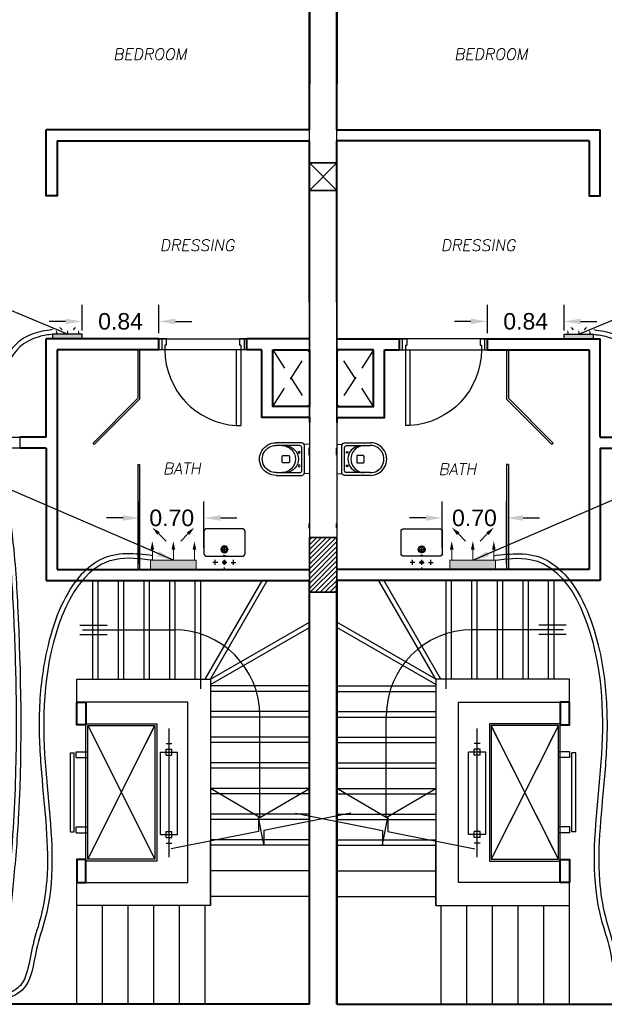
# Model space of a CAD drawing. Header units: metres. Extents: x -710577 to 709766, y -710660 to 709683.
# Tile 48 of 70: x -429.82 to -423.43, y -470.4 to -459.64. Entities that reach past the tile are written whole.
import ezdxf
from ezdxf.enums import TextEntityAlignment as Align

# ---------------------------------------------------------------- set-up
doc = ezdxf.new("R2010")
doc.units = ezdxf.units.M
doc.header["$LTSCALE"] = 50
doc.header["$MEASUREMENT"] = 0
for name, pattern in [('DASHED2', [9.525, 6.35, -3.175]), ('ground$0$HIDDEN2', [0.1875, 0.125, -0.0625]), ('Hidden', [0.007144, 0.004763, -0.002381])]:
    doc.linetypes.add(name, pattern=pattern)
doc.layers.add('A-ANNO-DIMS-18', color=8, linetype='Continuous', lineweight=18)
doc.layers.add('INT- WALL', color=7, linetype='Continuous', lineweight=40)
for name, color, linetype in [('DIM-IN', 5, 'Continuous'), ('FIR-263$0$first$0$RN', 3, 'Continuous'), ('GR XREF$0$INT- COLUMN HATCH', 8, 'Continuous'), ('GR XREF$0$INT- ELEVATION HATCH', 38, 'Continuous'), ('INT- BEAM', 254, 'DASHED2'), ('INT- COLUMN', 251, 'Continuous'), ('INT- COLUMN HATCH', 8, 'Continuous'), ('INT- Demolishing', 45, 'Continuous'), ('INT- DOORS', 3, 'Continuous'), ('INT- ELEVATION 02', 45, 'Continuous'), ('INT- FURNITURE', 30, 'Continuous'), ('INT- FURNITURE FIXED HIDDEN', 254, 'Hidden'), ('INT- GLASS', 5, 'Continuous'), ('INT- SAN HIDDEN', 254, 'Hidden'), ('INT- STAIRS', 2, 'Continuous'), ('INT- STAIRS HIDDEN', 254, 'Hidden'), ('INT- STAIRS Num', 1, 'Continuous'), ('Samrt Heat', 1, 'Continuous'), ('smart heat', 7, 'Continuous')]:
    doc.layers.add(name, color=color, linetype=linetype)
doc.styles.add('AM3', font='times.ttf')
doc.styles.add('FIR-263$0$first$0$AXT', font='simplex.shx')
doc.styles.get("Standard").update_dxf_attribs({"font": 'arial.ttf'})
doc.dimstyles.new('35', dxfattribs={"dimscale": 0, "dimtxt": 0.09, "dimasz": 0.05, "dimexe": 0, "dimexo": 0, "dimgap": 0, "dimtad": 0, "dimzin": 0, "dimdsep": 46, "dimtxsty": 'AM3', "dimcen": 0, "dimadec": 3, "dimazin": 0, "dimtfac": 1, "dimtofl": 0, "dimtmove": 1, "dimatfit": 3, "dimfxl": 0.18, "dimtfill": 1, "dimtolj": 1, "dimtzin": 0, "dimarcsym": 0})
doc.dimstyles.get("Standard").update_dxf_attribs({"dimtxt": 0.18, "dimasz": 0.18, "dimexe": 0.18, "dimexo": 0.0625, "dimgap": 0.09, "dimtad": 0, "dimtih": 1, "dimtoh": 1, "dimzin": 0, "dimdsep": 46, "dimtxsty": 'Standard', "dimcen": 0.09, "dimadec": 0, "dimazin": 0, "dimtfac": 1, "dimtofl": 0, "dimtmove": 0, "dimatfit": 3, "dimfxl": 1, "dimtolj": 1, "dimtzin": 0, "dimarcsym": 0})
pattern_1 = [(0, (4889.904, -650.121), (6.25, 12.5), [0, -12.5])]
pattern_2 = [(45, (322.419634, -720.270054), (-0.0265165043, 0.0265165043), [])]

# ---------------------------------------------------------------- blocks, each defined once
blk = doc.blocks.new('*U1959')
blk.add_lwpolyline([(0, 100), (0, 3), (15, 0), (-15, 0), (0, -3), (0, -100)])
blk = doc.blocks.new('W M TOILET')
for p, q in [((0, 16.2), (5.4, 15.8)), ((0, 16.2), (0, -16.2)), ((0, -16.2), (5.4, -15.8))]:
    blk.add_line(p, q)
at = {"flags": 128}
for points in [[(36.4, -17.8), (8.4, -17.8, -0.414214), (5.4, -14.8), (5.4, 14.8, -0.414214), (8.4, 17.8), (36.4, 17.8)], [(36.4, -14.8), (10.4, -14.8, -0.414214), (8.4, -12.8), (8.4, 12.8, -0.414214), (10.4, 14.8), (36.4, 14.8)]]:
    blk.add_lwpolyline(points, format="xyb", dxfattribs=at)
blk.add_lwpolyline([(29.7, -3), (29.7, 3, 0.414214), (28.7, 4), (22.7, 4, 0.414214), (21.7, 3), (21.7, -3, 0.414214), (22.7, -4), (28.7, -4, 0.414214)], format="xyb", close=True)
for centre in [(11.1, 7.4), (11.1, -7.4)]:
    blk.add_circle(centre, 1)
for centre, radius, start, end in [((26.9, 0), 14.9, 96.6742, 263.3258), ((30.1, 0), 14.8, 90.9629, 269.0371), ((36.7, 0), 17.8, 269.1987, 90.8013), ((36.7, 0), 14.8, 269.0371, 90.9629)]:
    blk.add_arc(centre, radius, start, end)
blk = doc.blocks.new('san 2')
for p, q in [((0, 9), (0, -13)), ((-74, -68), (-126, -68)), ((-100, -41), (-100, -94)), ((26, -68), (-26, -68)), ((0, -41), (0, -94)), ((74, -68), (126, -68)), ((100, -41), (100, -94)), ((43, -210), (-43, -210)), ((0, -167), (0, -253))]:
    blk.add_line(p, q)
blk.add_lwpolyline([(-195, -135), (195, -135, -0.414214), (225, -165), (225, -405, -0.414214), (195, -435), (-195, -435, -0.414214), (-225, -405), (-225, -165, -0.414214)], format="xyb", close=True)
for centre, radius in [((0, -68), 17.5), ((0, -210), 37.5), ((0, -210), 26)]:
    blk.add_circle(centre, radius)
for major_axis in [(-12.5, 0), (12.5, 0)]:
    blk.add_ellipse((0, -142), major_axis=major_axis, ratio=0.110961, start_param=4.712378, end_param=7.853993)
blk = doc.blocks.new('first$0$D90')
at = {"layer": 'INT- DOORS'}
for p, q in [((0.115, 0.828), (0.065, 0.828)), ((0.065, 0), (0.065, 0.828)), ((0.115, 0), (0.115, 0.828)), ((0, -0.12), (0, 0)), ((0, 0), (0.065, 0)), ((0.03, -0.12), (0.03, 0)), ((0.065, -0.05), (0.065, 0)), ((0.065, 0), (0.115, 0)), ((0.96, -0.12), (0.96, 0)), ((0.065, -0.05), (0.08, -0.05)), ((0.08, -0.12), (0.08, -0.05)), ((0.88, -0.12), (0.88, -0.05)), ((0.88, -0.05), (0.895, -0.05)), ((0.895, 0), (0.96, 0)), ((0.895, -0.05), (0.895, 0)), ((0.93, -0.12), (0.93, 0)), ((0, -0.12), (0.08, -0.12)), ((0.88, -0.12), (0.96, -0.12))]:
    blk.add_line(p, q, dxfattribs=at)
blk.add_arc((0.065, 0), 0.83, 360, 86.5464, dxfattribs=at)
blk = doc.blocks.new('FIR-263$0$first$0$RN')
at = {"style": 'FIR-263$0$first$0$AXT', "oblique": 10}
for tag, p in [('R1', (0, 0.75)), ('R2', (0, 0.5)), ('R3', (0, 0.25)), ('R4', (0, 0))]:
    blk.add_attdef(tag, text='', height=0.15, dxfattribs=at).set_placement(p, align=Align.MIDDLE)
blk = doc.blocks.new('A$C4BE8651F')
h = blk.add_hatch(color=240)
h.set_gradient(color1=(250, 5, 38), color2=(238, 110, 242), tint=1, name='INVCURVED')
h.paths.add_polyline_path([(-0.467, 0.061), (-0.467, 0.012), (-0.467, -0.039), (0.193, -0.038), (0.193, 0.062)])
at = {"color": 1}
for p, q in [((0.193, 0.062), (-0.467, 0.062)), ((-0.467, -0.038), (-0.467, 0.062)), ((0.193, -0.038), (0.193, 0.062)), ((0.193, -0.038), (-0.467, -0.038))]:
    blk.add_line(p, q, dxfattribs=at)
for points in [[(-0.332, 0.232, 0, 0.0191, 0), (-0.3, 0.201, 0.0191, 0.0191, 0), (-0.3, 0.201, 0.0191, 0.0191, 0)], [(0.058, 0.232, 0, 0.0191, 0), (0.027, 0.201, 0.0191, 0.0191, 0), (0.027, 0.201, 0.0191, 0.0191, 0)], [(-0.385, 0.162, 0, 0.0191, 0), (-0.385, 0.117, 0.0191, 0.0191, 0), (-0.385, 0.117, 0.0191, 0.0191, 0)], [(-0.137, 0.162, 0, 0.0191, 0), (-0.137, 0.117, 0.0191, 0.0191, 0), (-0.137, 0.117, 0.0191, 0.0191, 0)], [(0.112, 0.162, 0, 0.0191, 0), (0.112, 0.117, 0.0191, 0.0191, 0), (0.112, 0.117, 0.0191, 0.0191, 0)]]:
    blk.add_lwpolyline(points, format="xyseb", dxfattribs=at)
for points in [[(-0.385, 0.117), (-0.385, 0.062)], [(-0.3, 0.201), (-0.261, 0.162)], [(-0.137, 0.117), (-0.137, 0.062)], [(0.027, 0.201), (-0.013, 0.162)], [(0.112, 0.117), (0.112, 0.062)]]:
    blk.add_lwpolyline(points, dxfattribs=at)
blk = doc.blocks.new('*D2016')
at = {"layer": 'DIM-IN', "color": 0, "lineweight": -2, "transparency": 16777216}
for p, q in [((-429.139, -463.04), (-429.139, -462.759)), ((-428.3, -463.066), (-428.3, -462.759)), ((-429.319, -462.939), (-429.499, -462.939)), ((-428.12, -462.939), (-427.94, -462.939))]:
    blk.add_line(p, q, dxfattribs=at)
at = {"layer": 'DIM-IN', "color": 0, "transparency": 16777216}
for points in [[(-429.319, -462.909), (-429.319, -462.969), (-429.139, -462.939)], [(-428.12, -462.909), (-428.12, -462.969), (-428.3, -462.939)]]:
    blk.add_solid(points, dxfattribs=at)
at = {"layer": 'DIM-IN', "color": 0, "transparency": 16777216, "insert": (-428.719, -462.939), "char_height": 0.18, "attachment_point": 5}
blk.add_mtext('\\A1;0.84', dxfattribs=at)
blk = doc.blocks.new('A$C35D36432')
h = blk.add_hatch(color=240)
h.set_gradient(color1=(250, 5, 38), color2=(238, 110, 242), tint=1, name='INVCURVED')
h.paths.add_polyline_path([(-0.065, -0.168), (0.035, -0.168), (0.035, 0.332), (-0.065, 0.332)])
at = {"color": 1}
for p, q in [((-0.065, 0.332), (-0.065, -0.168)), ((0.035, 0.332), (-0.065, 0.332)), ((0.035, -0.168), (0.035, 0.332)), ((-0.065, -0.168), (0.035, -0.168))]:
    blk.add_line(p, q, dxfattribs=at)
for points in [[(-0.422, 0.309, 0, 0.04, 0), (-0.356, 0.243, 0.04, 0.04, 0), (-0.356, 0.243, 0.04, 0.04, 0)], [(-0.274, 0.312, 0, 0.04, 0), (-0.181, 0.312, 0.04, 0.04, 0), (-0.181, 0.312, 0.04, 0.04, 0)], [(-0.274, 0.082, 0, 0.04, 0), (-0.181, 0.082, 0.04, 0.04, 0), (-0.181, 0.082, 0.04, 0.04, 0)], [(-0.422, -0.146, 0, 0.04, 0), (-0.356, -0.08, 0.04, 0.04, 0), (-0.356, -0.08, 0.04, 0.04, 0)], [(-0.274, -0.148, 0, 0.04, 0), (-0.181, -0.148, 0.04, 0.04, 0), (-0.181, -0.148, 0.04, 0.04, 0)]]:
    blk.add_lwpolyline(points, format="xyseb", dxfattribs=at)
for points in [[(-0.356, 0.243), (-0.274, 0.162)], [(-0.181, 0.312), (-0.065, 0.312)], [(-0.356, -0.08), (-0.274, 0.002)], [(-0.181, 0.082), (-0.065, 0.082)], [(-0.181, -0.148), (-0.065, -0.148)]]:
    blk.add_lwpolyline(points, dxfattribs=at)
blk = doc.blocks.new('*D2019')
at = {"layer": 'DIM-IN', "color": 0, "lineweight": -2, "transparency": 16777216}
for p, q in [((-428.511, -465.586), (-428.511, -464.906)), ((-427.809, -465.411), (-427.809, -464.906)), ((-428.691, -465.086), (-428.871, -465.086)), ((-427.629, -465.086), (-427.449, -465.086))]:
    blk.add_line(p, q, dxfattribs=at)
at = {"layer": 'DIM-IN', "color": 0, "transparency": 16777216}
for points in [[(-428.691, -465.056), (-428.691, -465.116), (-428.511, -465.086)], [(-427.629, -465.056), (-427.629, -465.116), (-427.809, -465.086)]]:
    blk.add_solid(points, dxfattribs=at)
at = {"layer": 'DIM-IN', "color": 0, "transparency": 16777216, "insert": (-428.16, -465.086), "char_height": 0.18, "attachment_point": 5}
blk.add_mtext('\\A1;0.70', dxfattribs=at)
blk = doc.blocks.new('*D2033')
at = {"layer": 'DIM-IN', "color": 0, "lineweight": -2, "transparency": 16777216}
for p, q in [((-424.712, -463.066), (-424.712, -462.759)), ((-423.874, -463.04), (-423.874, -462.759)), ((-424.892, -462.939), (-425.072, -462.939)), ((-423.694, -462.939), (-423.514, -462.939))]:
    blk.add_line(p, q, dxfattribs=at)
at = {"layer": 'DIM-IN', "color": 0, "transparency": 16777216}
for points in [[(-424.892, -462.909), (-424.892, -462.969), (-424.712, -462.939)], [(-423.694, -462.909), (-423.694, -462.969), (-423.874, -462.939)]]:
    blk.add_solid(points, dxfattribs=at)
at = {"layer": 'DIM-IN', "color": 0, "transparency": 16777216, "insert": (-424.293, -462.939), "char_height": 0.18, "attachment_point": 5}
blk.add_mtext('\\A1;0.84', dxfattribs=at)
blk = doc.blocks.new('*D2031')
at = {"layer": 'DIM-IN', "color": 0, "lineweight": -2, "transparency": 16777216}
for p, q in [((-425.204, -465.411), (-425.204, -464.906)), ((-424.501, -465.586), (-424.501, -464.906)), ((-425.384, -465.086), (-425.564, -465.086)), ((-424.321, -465.086), (-424.141, -465.086))]:
    blk.add_line(p, q, dxfattribs=at)
at = {"layer": 'DIM-IN', "color": 0, "transparency": 16777216}
for points in [[(-425.384, -465.056), (-425.384, -465.116), (-425.204, -465.086)], [(-424.321, -465.056), (-424.321, -465.116), (-424.501, -465.086)]]:
    blk.add_solid(points, dxfattribs=at)
at = {"layer": 'DIM-IN', "color": 0, "transparency": 16777216, "insert": (-424.853, -465.086), "char_height": 0.18, "attachment_point": 5}
blk.add_mtext('\\A1;0.70', dxfattribs=at)

msp = doc.modelspace()

# ---------------------------------------------------------------- hatches: boundary and pattern name
at = {"layer": 'GR XREF$0$INT- COLUMN HATCH'}
h = msp.add_hatch(dxfattribs=at)
h.set_pattern_fill('ANSI31', color=256, scale=30, style=0)
h.set_pattern_definition([(45, (75890.5117, -24355.1384), (-2.65165043, 2.65165043), [])])
h.paths.add_polyline_path([(-429.224, -460.64), (-429.524, -460.64), (-429.524, -460.04), (-429.224, -460.04)])
h = msp.add_hatch(dxfattribs=at)
h.set_pattern_fill('ANSI31', color=256, scale=30, style=0)
h.set_pattern_definition([(45, (74113.5115, -36951.2258), (-2.65165043, 2.65165043), [])])
h.paths.add_polyline_path([(-425.374, -460.26), (-424.654, -460.26), (-424.654, -460.56), (-425.374, -460.56)])
h = msp.add_hatch(dxfattribs=at)
h.set_pattern_fill('ANSI31', color=256, scale=30, style=0)
h.set_pattern_definition([(45, (75890.5115, -24355.1384), (-2.65165043, 2.65165043), [])])
h.paths.add_polyline_path([(-424.774, -462.92), (-425.074, -462.92), (-425.074, -462.42), (-424.774, -462.42)])
h = msp.add_hatch(dxfattribs=at)
h.set_pattern_fill('ANSI31', color=256, scale=30, style=0)
h.set_pattern_definition([(45, (74095.5, -24355.1384), (-2.65165043, 2.65165043), [])])
h.paths.add_polyline_path([(-424.774, -466.94), (-425.074, -466.94), (-425.074, -466.34), (-424.774, -466.34)])
h = msp.add_hatch(dxfattribs=at)
h.set_pattern_fill('ANSI31', color=256, scale=30, style=0)
h.set_pattern_definition([(45, (74925.5117, -24355.1384), (-2.65165043, 2.65165043), [])])
h.paths.add_polyline_path([(-429.524, -466.94), (-429.524, -466.64), (-428.624, -466.64), (-428.624, -466.94)])
at = {"layer": 'GR XREF$0$INT- ELEVATION HATCH'}
h = msp.add_hatch(dxfattribs=at)
h.set_pattern_fill('DOTS', color=256, scale=200)
h.set_pattern_definition(pattern_1)
h.paths.add_polyline_path([(-429.774, -460.04), (-428.974, -460.041), (-428.974, -462.34), (-429.774, -462.34)])
h.paths.add_polyline_path([(-429.524, -460.64), (-429.224, -460.64), (-429.224, -460.04), (-429.524, -460.04)], flags=16)
h = msp.add_hatch(dxfattribs=at)
h.set_pattern_fill('DOTS', color=256, scale=200)
h.set_pattern_definition(pattern_1)
h.paths.add_polyline_path([(-429.774, -466.14), (-428.974, -466.14), (-428.974, -466.64), (-429.524, -466.64), (-429.524, -466.941), (-428.974, -466.941), (-428.974, -468.956, 0.5), (-429.774, -468.956)])
h.paths.add_polyline_path([(-429.774, -464.34), (-428.974, -464.34), (-428.974, -465.04), (-429.774, -465.04)])
at = {"layer": 'INT- COLUMN HATCH'}
h = msp.add_hatch(dxfattribs=at)
h.set_pattern_fill('ANSI31', color=256, scale=0.3, style=0)
h.set_pattern_definition(pattern_2)
h.paths.add_polyline_path([(-426.356, -465.298), (-426.656, -465.298), (-426.656, -465.898), (-426.356, -465.898)])
h = msp.add_hatch(dxfattribs=at)
h.set_pattern_fill('ANSI31', color=256, scale=0.3, style=0)
h.set_pattern_definition(pattern_2)
h.paths.add_polyline_path([(-426.656, -465.298), (-426.356, -465.298), (-426.356, -465.898), (-426.656, -465.898)])

# ---------------------------------------------------------------- linework, layer by layer
for p, q in [((-426.656, -463.838), (-426.656, -458.595)), ((-426.356, -463.838), (-426.356, -458.595)), ((-426.656, -462.697), (-426.656, -463.128)), ((-426.356, -462.697), (-426.356, -463.128)), ((-426.656, -464.042), (-426.656, -465.648)), ((-426.356, -464.042), (-426.356, -465.648))]:
    msp.add_line(p, q)
for points in [[(-426.656, -464.042), (-426.656, -458.345)], [(-426.356, -464.042), (-426.356, -458.345)]]:
    msp.add_lwpolyline(points)
for points in [[(-429.196, -469.067), (-427.986, -469.067), (-427.986, -467.097), (-429.196, -467.097), (-429.196, -466.847), (-427.736, -466.847), (-427.736, -469.317), (-429.196, -469.317)], [(-423.816, -469.067), (-425.026, -469.067), (-425.026, -467.097), (-423.816, -467.097), (-423.816, -466.847), (-425.276, -466.847), (-425.276, -469.317), (-423.816, -469.317)]]:
    msp.add_lwpolyline(points, close=True)
at = {"color": 5}
for points in [[(-429.459, -463.078), (-429.61, -463.106), (-429.912, -465.211), (-429.844, -466.046), (-429.834, -468.32), (-429.889, -469.041), (-430.034, -470.246)], [(-423.554, -463.078), (-423.403, -463.106), (-423.1, -465.211), (-423.169, -466.046), (-423.178, -468.32), (-423.123, -469.041), (-422.979, -470.246)], [(-428.372, -465.548), (-428.769, -465.538), (-429.515, -466.748), (-429.546, -469.472), (-429.637, -469.797), (-429.793, -470.242), (-430.034, -470.366)], [(-424.64, -465.548), (-424.243, -465.538), (-423.498, -466.748), (-423.467, -469.472), (-423.375, -469.797), (-423.22, -470.242), (-422.979, -470.366)]]:
    msp.add_spline(points, degree=3, dxfattribs=at)
at = {"color": 1}
for points, knots in [([(-429.466, -463.029), (-429.538, -463.039), (-429.613, -463.051), (-429.745, -463.1), (-429.803, -463.135), (-429.997, -463.311), (-430.061, -463.514), (-430.107, -463.98), (-430.088, -464.246), (-430.031, -464.736), (-429.996, -464.961), (-429.935, -465.421), (-429.917, -465.64), (-429.888, -466.123), (-429.877, -466.396), (-429.861, -466.957), (-429.858, -467.243), (-429.864, -467.919), (-429.879, -468.308), (-429.938, -469.072), (-429.982, -469.452), (-430.048, -469.969), (-430.065, -470.104), (-430.083, -470.24)], [0, 0, 0, 0, 0.212381, 0.212381, 0.424763, 0.424763, 1.059805, 1.059805, 1.694848, 1.694848, 2.233522, 2.233522, 2.914533, 2.914533, 3.763626, 3.763626, 4.612718, 4.612718, 5.766261, 5.766261, 6.919803, 6.919803, 7.329516, 7.329516, 7.329516, 7.329516]), ([(-423.547, -463.029), (-423.475, -463.039), (-423.399, -463.051), (-423.267, -463.1), (-423.21, -463.135), (-423.016, -463.311), (-422.951, -463.514), (-422.905, -463.98), (-422.924, -464.246), (-422.982, -464.736), (-423.017, -464.961), (-423.078, -465.421), (-423.096, -465.64), (-423.125, -466.123), (-423.136, -466.396), (-423.151, -466.957), (-423.155, -467.243), (-423.149, -467.919), (-423.133, -468.308), (-423.075, -469.072), (-423.031, -469.452), (-422.965, -469.969), (-422.947, -470.104), (-422.929, -470.24)], [0, 0, 0, 0, 0.212381, 0.212381, 0.424763, 0.424763, 1.059805, 1.059805, 1.694848, 1.694848, 2.233522, 2.233522, 2.914533, 2.914533, 3.763626, 3.763626, 4.612718, 4.612718, 5.766261, 5.766261, 6.919803, 6.919803, 7.329516, 7.329516, 7.329516, 7.329516]), ([(-428.366, -465.498), (-428.462, -465.487), (-428.56, -465.475), (-428.757, -465.478), (-428.856, -465.5), (-429.03, -465.59), (-429.107, -465.655), (-429.347, -465.938), (-429.458, -466.233), (-429.578, -466.77), (-429.602, -467.004), (-429.613, -467.448), (-429.601, -467.662), (-429.55, -468.282), (-429.498, -468.668), (-429.536, -469.177), (-429.556, -469.31), (-429.615, -469.538), (-429.649, -469.635), (-429.7, -469.841), (-429.715, -469.947), (-429.757, -470.099), (-429.78, -470.152), (-429.847, -470.23), (-429.896, -470.258), (-429.986, -470.296), (-430.018, -470.308), (-430.051, -470.319)], [0, 0, 0, 0, 0.275978, 0.275978, 0.572303, 0.572303, 0.868627, 0.868627, 1.640777, 1.640777, 2.252612, 2.252612, 2.864447, 2.864447, 4.088118, 4.088118, 4.524923, 4.524923, 4.840276, 4.840276, 5.124252, 5.124252, 5.325203, 5.325203, 5.526155, 5.526155, 5.623469, 5.623469, 5.623469, 5.623469]), ([(-424.646, -465.498), (-424.551, -465.487), (-424.453, -465.475), (-424.256, -465.478), (-424.156, -465.5), (-423.982, -465.59), (-423.906, -465.655), (-423.665, -465.938), (-423.554, -466.233), (-423.434, -466.77), (-423.411, -467.004), (-423.4, -467.448), (-423.412, -467.662), (-423.462, -468.282), (-423.514, -468.668), (-423.477, -469.177), (-423.457, -469.31), (-423.398, -469.538), (-423.364, -469.635), (-423.312, -469.841), (-423.298, -469.947), (-423.256, -470.099), (-423.233, -470.152), (-423.166, -470.23), (-423.117, -470.258), (-423.026, -470.296), (-422.994, -470.308), (-422.962, -470.319)], [0, 0, 0, 0, 0.275978, 0.275978, 0.572303, 0.572303, 0.868627, 0.868627, 1.640777, 1.640777, 2.252612, 2.252612, 2.864447, 2.864447, 4.088118, 4.088118, 4.524923, 4.524923, 4.840276, 4.840276, 5.124252, 5.124252, 5.325203, 5.325203, 5.526155, 5.526155, 5.623469, 5.623469, 5.623469, 5.623469])]:
    msp.add_open_spline(points, degree=3, knots=knots, dxfattribs=at)
at = {"layer": 'INT- BEAM'}
for p, q in [((-426.356, -461.508), (-426.656, -461.208)), ((-426.356, -461.208), (-426.656, -461.508)), ((-426.656, -461.508), (-426.356, -461.208)), ((-426.656, -461.208), (-426.356, -461.508))]:
    msp.add_line(p, q, dxfattribs=at)
for points in [[(-426.656, -461.508), (-426.356, -461.508), (-426.356, -461.208), (-426.656, -461.208)], [(-426.356, -461.508), (-426.656, -461.508), (-426.656, -461.208), (-426.356, -461.208)]]:
    msp.add_lwpolyline(points, close=True, dxfattribs=at)
at = {"layer": 'INT- COLUMN'}
for points in [[(-426.356, -465.298), (-426.656, -465.298), (-426.656, -465.898), (-426.356, -465.898)], [(-426.656, -465.298), (-426.356, -465.298), (-426.356, -465.898), (-426.656, -465.898)]]:
    msp.add_lwpolyline(points, close=True, dxfattribs=at)
at = {"layer": 'INT- Demolishing'}
for p, q in [((-427.34, -463.128), (-427.34, -463.248)), ((-426.656, -463.128), (-426.656, -463.989)), ((-426.356, -463.128), (-426.356, -463.989)), ((-425.672, -463.128), (-425.672, -463.248))]:
    msp.add_line(p, q, dxfattribs=at)
for points in [[(-428.3, -463.128), (-427.34, -463.128), (-427.34, -463.248), (-428.3, -463.248)], [(-424.712, -463.128), (-425.672, -463.128), (-425.672, -463.248), (-424.712, -463.248)], [(-430.781, -464.204), (-429.821, -464.204), (-429.821, -464.324), (-430.781, -464.324)]]:
    msp.add_lwpolyline(points, close=True, dxfattribs=at)
at = {"layer": 'INT- FURNITURE'}
for p, q in [((-429.078, -467.353), (-428.343, -468.813)), ((-429.078, -468.813), (-428.343, -467.353)), ((-428.189, -468.791), (-428.189, -467.384)), ((-424.823, -468.791), (-424.823, -467.384)), ((-423.935, -467.353), (-424.67, -468.813)), ((-423.935, -468.813), (-424.67, -467.353)), ((-428.221, -467.55), (-428.158, -467.55)), ((-424.792, -467.55), (-424.855, -467.55)), ((-429.267, -467.652), (-429.225, -467.652)), ((-429.267, -468.513), (-429.267, -467.652)), ((-429.225, -468.513), (-429.225, -467.652)), ((-429.204, -467.641), (-429.078, -467.641)), ((-429.204, -467.704), (-429.204, -467.641)), ((-429.204, -467.704), (-429.078, -467.704)), ((-428.283, -467.644), (-428.096, -467.644)), ((-428.283, -468.544), (-428.283, -467.644)), ((-428.221, -467.675), (-428.221, -467.613)), ((-428.221, -467.613), (-428.158, -467.613)), ((-428.221, -467.675), (-428.158, -467.675)), ((-428.158, -467.675), (-428.158, -467.613)), ((-428.096, -468.544), (-428.096, -467.644)), ((-424.73, -467.644), (-424.917, -467.644)), ((-424.917, -468.544), (-424.917, -467.644)), ((-424.855, -467.675), (-424.855, -467.613)), ((-424.792, -467.613), (-424.855, -467.613)), ((-424.792, -467.675), (-424.855, -467.675)), ((-424.792, -467.675), (-424.792, -467.613)), ((-424.73, -468.544), (-424.73, -467.644)), ((-423.809, -467.641), (-423.935, -467.641)), ((-423.809, -467.704), (-423.935, -467.704)), ((-423.809, -467.704), (-423.809, -467.641)), ((-423.746, -467.652), (-423.788, -467.652)), ((-423.788, -468.513), (-423.788, -467.652)), ((-423.746, -468.513), (-423.746, -467.652)), ((-429.204, -468.524), (-429.204, -468.461)), ((-429.204, -468.461), (-429.078, -468.461)), ((-423.809, -468.461), (-423.935, -468.461)), ((-423.809, -468.524), (-423.809, -468.461)), ((-429.267, -468.513), (-429.225, -468.513)), ((-429.204, -468.524), (-429.078, -468.524)), ((-428.283, -468.544), (-428.096, -468.544)), ((-428.221, -468.512), (-428.158, -468.512)), ((-428.221, -468.575), (-428.221, -468.512)), ((-428.221, -468.575), (-428.158, -468.575)), ((-428.158, -468.575), (-428.158, -468.512)), ((-424.73, -468.544), (-424.917, -468.544)), ((-424.792, -468.512), (-424.855, -468.512)), ((-424.855, -468.575), (-424.855, -468.512)), ((-424.792, -468.575), (-424.855, -468.575)), ((-424.792, -468.575), (-424.792, -468.512)), ((-423.809, -468.524), (-423.935, -468.524)), ((-423.746, -468.513), (-423.788, -468.513)), ((-428.221, -468.637), (-428.158, -468.637)), ((-424.792, -468.637), (-424.855, -468.637))]:
    msp.add_line(p, q, dxfattribs=at)
for points in [[(-428.323, -467.333), (-428.323, -468.833), (-429.098, -468.833), (-429.098, -467.333)], [(-428.343, -467.353), (-428.343, -468.813), (-429.078, -468.813), (-429.078, -467.353)], [(-424.69, -467.333), (-424.69, -468.833), (-423.915, -468.833), (-423.915, -467.333)], [(-424.67, -467.353), (-424.67, -468.813), (-423.935, -468.813), (-423.935, -467.353)]]:
    msp.add_lwpolyline(points, close=True, dxfattribs=at)
at = {"layer": 'INT- FURNITURE FIXED HIDDEN'}
for p, q in [((-429.078, -467.353), (-428.343, -468.813)), ((-429.078, -468.813), (-428.343, -467.353)), ((-428.189, -468.791), (-428.189, -467.384)), ((-424.823, -468.791), (-424.823, -467.384)), ((-423.935, -467.353), (-424.67, -468.813)), ((-423.935, -468.813), (-424.67, -467.353)), ((-428.221, -467.55), (-428.158, -467.55)), ((-424.792, -467.55), (-424.855, -467.55)), ((-429.267, -467.652), (-429.225, -467.652)), ((-429.267, -468.513), (-429.267, -467.652)), ((-429.225, -468.513), (-429.225, -467.652)), ((-429.204, -467.641), (-429.078, -467.641)), ((-429.204, -467.704), (-429.204, -467.641)), ((-429.204, -467.704), (-429.078, -467.704)), ((-428.283, -467.644), (-428.096, -467.644)), ((-428.283, -468.544), (-428.283, -467.644)), ((-428.221, -467.675), (-428.221, -467.613)), ((-428.221, -467.613), (-428.158, -467.613)), ((-428.221, -467.675), (-428.158, -467.675)), ((-428.158, -467.675), (-428.158, -467.613)), ((-428.096, -468.544), (-428.096, -467.644)), ((-424.73, -467.644), (-424.917, -467.644)), ((-424.917, -468.544), (-424.917, -467.644)), ((-424.855, -467.675), (-424.855, -467.613)), ((-424.792, -467.613), (-424.855, -467.613)), ((-424.792, -467.675), (-424.855, -467.675)), ((-424.792, -467.675), (-424.792, -467.613)), ((-424.73, -468.544), (-424.73, -467.644)), ((-423.809, -467.641), (-423.935, -467.641)), ((-423.809, -467.704), (-423.935, -467.704)), ((-423.809, -467.704), (-423.809, -467.641)), ((-423.746, -467.652), (-423.788, -467.652)), ((-423.788, -468.513), (-423.788, -467.652)), ((-423.746, -468.513), (-423.746, -467.652)), ((-429.204, -468.524), (-429.204, -468.461)), ((-429.204, -468.461), (-429.078, -468.461)), ((-423.809, -468.461), (-423.935, -468.461)), ((-423.809, -468.524), (-423.809, -468.461)), ((-429.267, -468.513), (-429.225, -468.513)), ((-429.204, -468.524), (-429.078, -468.524)), ((-428.283, -468.544), (-428.096, -468.544)), ((-428.221, -468.512), (-428.158, -468.512)), ((-428.221, -468.575), (-428.221, -468.512)), ((-428.221, -468.575), (-428.158, -468.575)), ((-428.158, -468.575), (-428.158, -468.512)), ((-424.73, -468.544), (-424.917, -468.544)), ((-424.792, -468.512), (-424.855, -468.512)), ((-424.855, -468.575), (-424.855, -468.512)), ((-424.792, -468.575), (-424.855, -468.575)), ((-424.792, -468.575), (-424.792, -468.512)), ((-423.809, -468.524), (-423.935, -468.524)), ((-423.746, -468.513), (-423.788, -468.513)), ((-428.221, -468.637), (-428.158, -468.637)), ((-424.792, -468.637), (-424.855, -468.637))]:
    msp.add_line(p, q, dxfattribs=at)
for points in [[(-428.323, -467.333), (-428.323, -468.833), (-429.098, -468.833), (-429.098, -467.333)], [(-428.343, -467.353), (-428.343, -468.813), (-429.078, -468.813), (-429.078, -467.353)], [(-424.69, -467.333), (-424.69, -468.833), (-423.915, -468.833), (-423.915, -467.333)], [(-424.67, -467.353), (-424.67, -468.813), (-423.935, -468.813), (-423.935, -467.353)]]:
    msp.add_lwpolyline(points, close=True, dxfattribs=at)
at = {"layer": 'INT- GLASS'}
for p, q in [((-428.531, -463.248), (-428.531, -463.779)), ((-428.511, -463.248), (-428.511, -463.767)), ((-428.511, -463.248), (-428.511, -463.787)), ((-424.501, -463.248), (-424.501, -463.767)), ((-424.501, -463.248), (-424.501, -463.787)), ((-424.481, -463.248), (-424.481, -463.779)), ((-428.531, -463.779), (-429.02, -464.268)), ((-428.511, -463.787), (-429.006, -464.282)), ((-424.501, -463.787), (-424.006, -464.282)), ((-424.481, -463.779), (-423.992, -464.268)), ((-429.006, -464.282), (-429.02, -464.268)), ((-424.006, -464.282), (-423.992, -464.268)), ((-428.531, -464.502), (-428.531, -465.648)), ((-428.531, -464.502), (-428.511, -464.502)), ((-428.511, -464.502), (-428.511, -465.648)), ((-424.501, -464.502), (-424.501, -465.648)), ((-424.481, -464.502), (-424.501, -464.502)), ((-424.481, -464.502), (-424.481, -465.648))]:
    msp.add_line(p, q, dxfattribs=at)
at = {"layer": 'INT- SAN HIDDEN'}
for p, q in [((-427.056, -463.869), (-426.656, -463.248)), ((-427.056, -463.248), (-426.656, -463.869)), ((-425.956, -463.869), (-426.356, -463.248)), ((-425.956, -463.248), (-426.356, -463.869))]:
    msp.add_line(p, q, dxfattribs=at)
at = {"layer": 'INT- STAIRS', "color": 2}
for p, q in [((-429.026, -465.767), (-429.026, -466.847)), ((-428.746, -465.767), (-428.746, -466.847)), ((-428.466, -465.767), (-428.466, -466.847)), ((-428.186, -465.767), (-428.186, -466.847)), ((-427.906, -465.767), (-427.906, -466.847)), ((-427.794, -466.847), (-427.17, -465.767)), ((-425.219, -466.847), (-425.842, -465.767)), ((-425.106, -465.767), (-425.106, -466.847)), ((-424.826, -465.767), (-424.826, -466.847)), ((-424.546, -465.767), (-424.546, -466.847)), ((-424.266, -465.767), (-424.266, -466.847)), ((-423.986, -465.767), (-423.986, -466.847)), ((-427.736, -466.847), (-426.656, -466.223)), ((-425.276, -466.847), (-426.356, -466.223)), ((-426.656, -466.92), (-427.736, -466.92)), ((-426.356, -466.92), (-425.276, -466.92)), ((-426.656, -467.2), (-427.736, -467.2)), ((-426.356, -467.2), (-425.276, -467.2)), ((-426.656, -467.48), (-427.736, -467.48)), ((-426.356, -467.48), (-425.276, -467.48)), ((-426.656, -467.76), (-427.736, -467.76)), ((-426.356, -467.76), (-425.276, -467.76)), ((-426.656, -468.04), (-427.736, -468.04)), ((-426.356, -468.04), (-425.276, -468.04)), ((-426.656, -468.32), (-427.736, -468.32)), ((-426.356, -468.32), (-425.276, -468.32)), ((-426.656, -468.6), (-427.736, -468.6)), ((-426.356, -468.6), (-425.276, -468.6))]:
    msp.add_line(p, q, dxfattribs=at)
at = {"layer": 'INT- STAIRS HIDDEN', "linetype": 'ground$0$HIDDEN2'}
for p, q in [((-428.966, -465.767), (-428.966, -466.847)), ((-428.686, -465.767), (-428.686, -466.847)), ((-428.406, -465.767), (-428.406, -466.847)), ((-428.126, -465.767), (-428.126, -466.847)), ((-427.846, -465.767), (-427.846, -466.954)), ((-427.736, -466.847), (-427.113, -465.767)), ((-425.276, -466.847), (-425.9, -465.767)), ((-425.166, -465.767), (-425.166, -466.954)), ((-424.886, -465.767), (-424.886, -466.847)), ((-424.606, -465.767), (-424.606, -466.847)), ((-424.326, -465.767), (-424.326, -466.847)), ((-424.046, -465.767), (-424.046, -466.847)), ((-427.736, -466.905), (-426.656, -466.281)), ((-425.276, -466.905), (-426.356, -466.281)), ((-426.656, -466.98), (-427.736, -466.98)), ((-426.356, -466.98), (-425.276, -466.98)), ((-426.656, -467.26), (-427.736, -467.26)), ((-426.356, -467.26), (-425.276, -467.26)), ((-426.656, -467.54), (-427.736, -467.54)), ((-426.356, -467.54), (-425.276, -467.54)), ((-426.656, -467.82), (-427.736, -467.82)), ((-426.356, -467.82), (-425.276, -467.82)), ((-426.656, -468.1), (-427.736, -468.1)), ((-426.356, -468.1), (-425.276, -468.1)), ((-426.656, -468.38), (-427.736, -468.38)), ((-426.356, -468.38), (-425.276, -468.38)), ((-427.736, -469.317), (-427.736, -468.624)), ((-426.656, -468.66), (-427.736, -468.66)), ((-426.356, -468.66), (-425.276, -468.66)), ((-425.276, -469.317), (-425.276, -468.624)), ((-426.656, -468.94), (-427.736, -468.94)), ((-426.356, -468.94), (-425.276, -468.94)), ((-426.656, -469.22), (-427.736, -469.22)), ((-426.356, -469.22), (-425.276, -469.22)), ((-429.196, -470.398), (-429.196, -469.317)), ((-428.916, -470.397), (-428.916, -469.317)), ((-428.636, -470.397), (-428.636, -469.317)), ((-428.356, -470.397), (-428.356, -469.317)), ((-428.076, -470.397), (-428.076, -469.317)), ((-427.796, -470.397), (-427.796, -469.317)), ((-425.216, -470.397), (-425.216, -469.317)), ((-424.936, -470.397), (-424.936, -469.317)), ((-424.656, -470.397), (-424.656, -469.317)), ((-424.376, -470.397), (-424.376, -469.317)), ((-424.096, -470.397), (-424.096, -469.317)), ((-423.816, -470.398), (-423.816, -469.317)), ((-429.196, -470.398), (-426.656, -470.398)), ((-428.636, -470.397), (-426.656, -470.397)), ((-424.376, -470.397), (-426.356, -470.397)), ((-423.816, -470.398), (-426.356, -470.398))]:
    msp.add_line(p, q, dxfattribs=at)
at = {"layer": 'INT- STAIRS Num'}
for p, q in [((-429.164, -466.257), (-428.864, -466.257)), ((-429.134, -466.307), (-428.136, -466.307)), ((-423.879, -466.307), (-424.876, -466.307)), ((-423.849, -466.257), (-424.149, -466.257)), ((-429.164, -466.357), (-428.864, -466.357)), ((-423.849, -466.357), (-424.149, -466.357)), ((-427.196, -468.359), (-427.196, -467.247)), ((-425.816, -468.359), (-425.816, -467.247)), ((-427.196, -468.359), (-427.736, -468.04)), ((-427.196, -468.359), (-426.656, -468.04)), ((-425.816, -468.359), (-426.356, -468.04)), ((-425.816, -468.359), (-425.276, -468.04))]:
    msp.add_line(p, q, dxfattribs=at)
for centre, start, end in [((-428.136, -467.247), 0, 90), ((-424.876, -467.247), 90, 180)]:
    msp.add_arc(centre, 0.94, start, end, dxfattribs=at)
at = {"layer": 'INT- WALL'}
for p, q in [((-426.656, -460.848), (-426.656, -456.348)), ((-426.656, -456.348), (-426.656, -460.348)), ((-426.356, -460.848), (-426.356, -456.348)), ((-426.356, -456.348), (-426.356, -460.348)), ((-426.656, -462.728), (-426.656, -460.968)), ((-426.356, -462.728), (-426.356, -460.968)), ((-429.531, -464.204), (-429.531, -463.128)), ((-428.3, -463.128), (-429.531, -463.128)), ((-428.3, -463.248), (-428.3, -463.128)), ((-426.656, -463.128), (-427.34, -463.128)), ((-427.34, -463.248), (-427.34, -463.128)), ((-426.356, -463.128), (-425.672, -463.128)), ((-425.672, -463.248), (-425.672, -463.128)), ((-424.712, -463.128), (-423.481, -463.128)), ((-424.712, -463.248), (-424.712, -463.128)), ((-423.481, -464.204), (-423.481, -463.128)), ((-429.411, -463.248), (-429.411, -465.648)), ((-428.3, -463.248), (-429.411, -463.248)), ((-427.176, -463.248), (-427.34, -463.248)), ((-425.836, -463.248), (-425.672, -463.248)), ((-424.712, -463.248), (-423.601, -463.248)), ((-423.601, -463.248), (-423.601, -465.648)), ((-426.656, -463.989), (-426.656, -464.042)), ((-426.356, -463.989), (-426.356, -464.042)), ((-429.531, -464.204), (-429.821, -464.204)), ((-423.481, -464.204), (-423.191, -464.204)), ((-429.531, -464.324), (-429.821, -464.324)), ((-429.531, -464.324), (-429.531, -465.768)), ((-426.656, -464.4), (-426.656, -464.32)), ((-426.356, -464.4), (-426.356, -464.32)), ((-423.481, -464.324), (-423.481, -465.768)), ((-423.481, -464.324), (-423.191, -464.324)), ((-426.656, -465.198), (-426.656, -465.148)), ((-426.356, -465.198), (-426.356, -465.148)), ((-429.411, -465.648), (-426.656, -465.648)), ((-423.601, -465.648), (-426.356, -465.648)), ((-429.531, -465.768), (-426.656, -465.768)), ((-426.657, -465.768), (-426.657, -470.398)), ((-426.656, -470.398), (-426.656, -465.768)), ((-426.356, -465.768), (-426.356, -470.398)), ((-426.356, -470.398), (-426.356, -465.768)), ((-423.481, -465.768), (-426.356, -465.768)), ((-426.656, -470.398), (-430.881, -470.398)), ((-426.356, -470.398), (-422.131, -470.398))]:
    msp.add_line(p, q, dxfattribs=at)
for points in [[(-426.656, -460.848), (-429.531, -460.848), (-429.531, -460.848)], [(-429.411, -460.968), (-429.411, -461.568), (-429.531, -461.568), (-429.531, -460.848)], [(-426.356, -460.848), (-423.481, -460.848), (-423.481, -460.848)], [(-423.601, -460.968), (-423.601, -461.568), (-423.481, -461.568), (-423.481, -460.848)], [(-429.411, -460.968), (-426.656, -460.968)], [(-423.601, -460.968), (-426.356, -460.968)], [(-426.656, -463.989), (-426.656, -463.989), (-427.176, -463.989), (-427.176, -463.248), (-427.176, -463.248)], [(-426.356, -463.989), (-426.356, -463.989), (-425.836, -463.989), (-425.836, -463.248), (-425.836, -463.248)]]:
    msp.add_lwpolyline(points, dxfattribs=at)
for points in [[(-427.056, -463.248), (-426.656, -463.248), (-426.656, -463.869), (-427.056, -463.869)], [(-425.956, -463.248), (-426.356, -463.248), (-426.356, -463.869), (-425.956, -463.869)], [(-429.196, -467.097), (-429.098, -467.097), (-429.098, -467.347), (-429.196, -467.347)], [(-423.816, -467.097), (-423.915, -467.097), (-423.915, -467.347), (-423.816, -467.347)], [(-429.196, -469.067), (-429.098, -469.067), (-429.098, -468.817), (-429.196, -468.817)], [(-423.816, -469.067), (-423.915, -469.067), (-423.915, -468.817), (-423.816, -468.817)]]:
    msp.add_lwpolyline(points, close=True, dxfattribs=at)

# ---------------------------------------------------------------- block references
at = {"layer": 'A-ANNO-DIMS-18', "color": 7, "rotation": 270}
msp.add_blockref('A$C35D36432', (-428.224, -465.613), dxfattribs=at)
at = {"layer": 'A-ANNO-DIMS-18', "color": 7, "xscale": -1, "rotation": 90}
msp.add_blockref('A$C35D36432', (-424.789, -465.613), dxfattribs=at)
at = {"layer": 'FIR-263$0$first$0$RN', "xscale": 0.8333333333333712, "yscale": 0.8333333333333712, "zscale": 0.8333333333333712}
for p, values in [((-428.398, -460.437), {'R2': 'BEDROOM'}), ((-424.672, -460.437), {'R2': 'BEDROOM'}), ((-427.882, -462.524), {'R2': 'DRESSING'}), ((-424.811, -462.524), {'R2': 'DRESSING'}), ((-428.049, -464.963), {'R2': 'BATH'}), ((-425.039, -464.969), {'R2': 'BATH'})]:
    msp.add_blockref('FIR-263$0$first$0$RN', p, dxfattribs=at).add_auto_attribs(values)
at = {"layer": 'INT- DOORS', "rotation": 180}
msp.add_blockref('first$0$D90', (-427.34, -463.248), dxfattribs=at)
at = {"layer": 'INT- DOORS', "xscale": -1, "rotation": 180}
msp.add_blockref('first$0$D90', (-425.672, -463.248), dxfattribs=at)
at = {"layer": 'INT- ELEVATION 02', "yscale": 0.01000000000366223, "zscale": 0.01000000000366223}
for p, xscale, rotation in [((-427.184, -468.505), 0.01000000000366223, 281.312991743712), ((-425.829, -468.505), -0.01000000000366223, 78.68700825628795)]:
    msp.add_blockref('*U1959', p, dxfattribs=dict(at, xscale=xscale, rotation=rotation))
at = {"layer": 'INT- FURNITURE', "yscale": 0.01000000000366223, "zscale": 0.01000000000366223}
for p, xscale in [((-426.656, -464.443), -0.01000000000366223), ((-426.356, -464.443), 0.01000000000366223)]:
    msp.add_blockref('W M TOILET', p, dxfattribs=dict(at, xscale=xscale))
at = {"layer": 'INT- FURNITURE', "yscale": 0.001000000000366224, "zscale": 0.001000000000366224, "rotation": 180}
for p, xscale in [((-427.584, -465.639), -0.001000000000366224), ((-425.429, -465.639), 0.001000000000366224)]:
    msp.add_blockref('san 2', p, dxfattribs=dict(at, xscale=xscale))
at = {"layer": 'smart heat', "yscale": 0.4847464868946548, "zscale": 0.4847464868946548}
for p, xscale in [((-429.232, -463.108), 0.4847464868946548), ((-423.78, -463.108), -0.4847464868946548)]:
    msp.add_blockref('A$C4BE8651F', p, dxfattribs=dict(at, xscale=xscale))

# ---------------------------------------------------------------- dimensions: what is measured, and where the dimension line sits
at = {"layer": 'DIM-IN', "color": 0}
for base, p1, p2, picture, middle in [((-429.139, -462.939), (-428.3, -463.128), (-429.139, -463.102), '*D2016', (-428.719, -462.939)), ((-428.511, -465.086), (-427.809, -465.474), (-428.511, -465.648), '*D2019', (-428.16, -465.086))]:
    dim = msp.add_linear_dim(base=base, p1=p1, p2=p2, dimstyle='Standard', dxfattribs=at)
    dim.commit()
    dim.dimension.update_dxf_attribs({"geometry": picture, "text_midpoint": middle})
for base, p1, p2, picture, middle in [((-423.874, -462.939), (-424.712, -463.128), (-423.874, -463.102), '*D2033', (-424.293, -462.939)), ((-424.501, -465.086), (-425.204, -465.474), (-424.501, -465.648), '*D2031', (-424.853, -465.086))]:
    dim = msp.add_linear_dim(base=base, p1=p1, p2=p2, angle=180, dimstyle='Standard', dxfattribs=at)
    dim.commit()
    dim.dimension.update_dxf_attribs({"geometry": picture, "text_midpoint": middle})

# ---------------------------------------------------------------- leaders
at = {"layer": 'Samrt Heat', "color": 0}
for points in [[(-429.299, -463.078), (-437.256, -459.752)], [(-423.714, -463.078), (-415.756, -459.752)]]:
    msp.add_leader(points, dimstyle='35', override={"dimscale": 1}, dxfattribs=at)
at = {"layer": 'Samrt Heat', "color": 0, "linetype": 'Continuous', "lineweight": -3}
for points in [[(-428.142, -465.548), (-437.541, -461.488)], [(-424.871, -465.548), (-415.472, -461.488)]]:
    msp.add_leader(points, dimstyle='Standard', dxfattribs=at)

doc.saveas('drawing.dxf')
